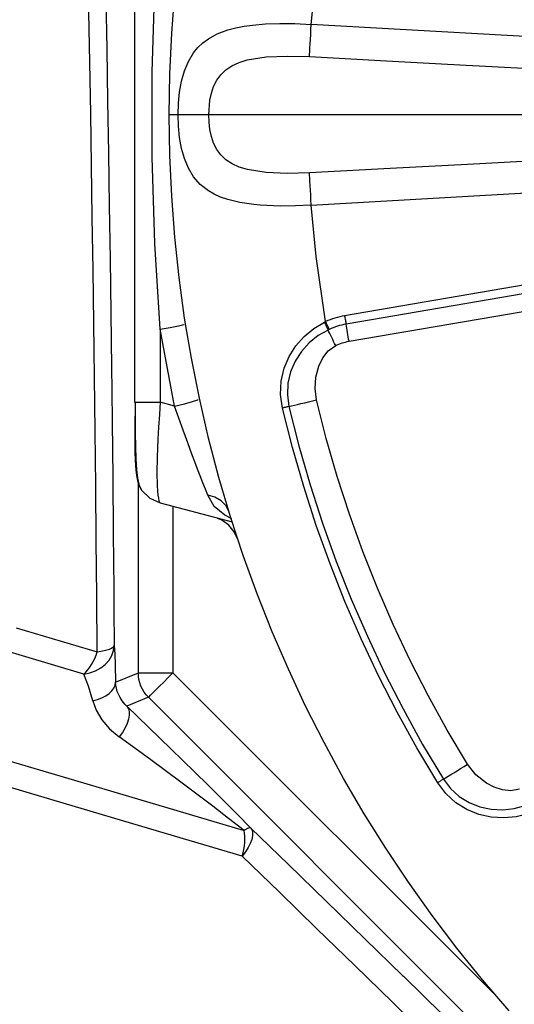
# Model space of a CAD drawing. Header units: millimetres. Extents: x 196 to 1773810, y -221320 to 153872.
# Tile 214 of 256: x 1163512 to 1163654, y -195760 to -195476. Entities that reach past the tile are written whole.
import ezdxf

# ---------------------------------------------------------------- set-up
doc = ezdxf.new("R2010")
doc.units = ezdxf.units.MM
doc.linetypes.add('CENTER', pattern=[50.8, 31.75, -6.35, 6.35, -6.35])
doc.layers.get('Defpoints').update_dxf_attribs({"lineweight": 18})
doc.layers.add('00_Основной', color=163, linetype='Continuous', lineweight=40)
doc.layers.add('ТМ-размеры', color=25, linetype='Continuous', lineweight=20)
doc.styles.add('SFINKS', font='SFINKS.shx', dxfattribs={"width": 0.7, "oblique": 15})
doc.dimstyles.new('кира-50', dxfattribs={"dimtxt": 150, "dimasz": 40, "dimexe": 15, "dimexo": 0, "dimgap": 20, "dimtad": 1, "dimdec": 0, "dimrnd": 5, "dimdsep": 46, "dimtxsty": 'SFINKS', "dimblk1": 'OBLIQUE', "dimblk2": 'OBLIQUE', "dimsah": 1, "dimcen": 2.5, "dimclrd": 252, "dimclre": 252, "dimclrt": 252, "dimadec": 0, "dimazin": 0, "dimtfac": 1, "dimtdec": 0, "dimtofl": 0, "dimtmove": 0, "dimatfit": 3, "dimldrblk": 'OBLIQUE', "dimfxl": 15, "dimtfill": 1, "dimtolj": 1, "dimtzin": 0, "dimlwd": 20, "dimlwe": 20, "dimarcsym": 0})

# ---------------------------------------------------------------- blocks, each defined once
blk = doc.blocks.new('_Oblique')
at = {"color": 0, "linetype": 'ByBlock', "lineweight": -2}
blk.add_line((-0.5, -0.5), (0.5, 0.5), dxfattribs=at)
blk = doc.blocks.new('*D60')
at = {"layer": 'Defpoints', "color": 0, "linetype": 'ByBlock', "lineweight": 50, "transparency": 16777216}
for p in [(1164814.67, -194508.84), (1163074.58, -195856.77), (1164814.67, -195857.67)]:
    blk.add_point(p, dxfattribs=at)
at = {"layer": 'ТМ-размеры', "color": 252, "linetype": 'ByBlock', "lineweight": 20, "transparency": 16777216}
for p, q in [((1163074.58, -195856.77), (1163074.58, -194493.84)), ((1164814.67, -195857.67), (1164814.67, -194493.84)), ((1163074.58, -194508.84), (1164814.67, -194508.84))]:
    blk.add_line(p, q, dxfattribs=at)
at = {"layer": 'ТМ-размеры', "color": 252, "linetype": 'ByBlock', "lineweight": 20, "transparency": 16777216, "xscale": 40, "yscale": 40, "zscale": 40, "rotation": 180}
blk.add_blockref('_Oblique', (1163074.58, -194508.84), dxfattribs=at)
at = {"layer": 'ТМ-размеры', "color": 252, "linetype": 'ByBlock', "lineweight": 20, "transparency": 16777216, "xscale": 40, "yscale": 40, "zscale": 40}
blk.add_blockref('_Oblique', (1164814.67, -194508.84), dxfattribs=at)
at = {"layer": 'ТМ-размеры', "color": 252, "linetype": 'ByBlock', "transparency": 16777216, "insert": (1163944.63, -194413.84), "char_height": 150, "attachment_point": 5, "style": 'SFINKS', "bg_fill": 3, "box_fill_scale": 1.1, "bg_fill_color": 256, "bg_fill_true_color": 13158600, "bg_fill_transparency": 0}
blk.add_mtext('\\A1;1740', dxfattribs=at)

msp = doc.modelspace()

# ---------------------------------------------------------------- linework, layer by layer
at = {"color": 252, "linetype": 'CENTER', "lineweight": 25, "ltscale": 10}
msp.add_line((1164334.67, -195503.25, 0.2), (1163554.68, -195503.25, 0.2), dxfattribs=at)
at = {"layer": '00_Основной', "color": 252, "lineweight": 25, "ltscale": 10}
for p, q in [((1163544.67, -195420.25, 0.2), (1163544.67, -195586.27, 0.2)), ((1163783.43, -195530.76, 0.2), (1163605.28, -195561.26, 0.2)), ((1163783.86, -195533.21, 0.2), (1163605.71, -195563.73, 0.2)), ((1163606.55, -195568.64, 0.2), (1163784.7, -195538.14, 0.2)), ((1163556.2, -195587.37, 0.2), (1163552.08, -195565.19, 0.2)), ((1163552.08, -195565.19, 0.2), (1163552.08, -195586.27, 0.2)), ((1163559.32, -195563.66, 0.2), (1163559.38, -195563.63, 0.2)), ((1163563.34, -195585.3, 0.2), (1163563.4, -195585.27, 0.2)), ((1163544.67, -195586.27, 0.2), (1163544.93, -195586.27, 0.2)), ((1163556.2, -195587.37, 0.2), (1163552.08, -195586.27, 0.2)), ((1163545.76, -195664.36, 0.2), (1163545.76, -195609.65, 0.2)), ((1163552.08, -195615.24, 0.2), (1163572.81, -195620.8, 0.2)), ((1163555.75, -195616.22, 0.2), (1163555.75, -195664.36, 0.2)), ((1163571.82, -195617.62, 0.2), (1163571.4, -195616.79, 0.2)), ((1163538.72, -195645.66, 0.2), (1163538.8, -195656.47, 0.2)), ((1163539.19, -195667.07, 0.2), (1163545.76, -195664.36, 0.2)), ((1163555.75, -195664.36, 0.2), (1163649.18, -195757.79, 0.2)), ((1163548.68, -195671.42, 0.2), (1163542.44, -195674.01, 0.2)), ((1163776.51, -195899.25, 0.2), (1163548.68, -195671.42, 0.2))]:
    msp.add_line(p, q, dxfattribs=at)
at = {"layer": '00_Основной', "color": 252, "lineweight": 25, "ltscale": 10, "elevation": 0.2}
for points in [[(1163552.08, -195565.19), (1163550.54, -195540.39), (1163549.77, -195515.5), (1163549.77, -195490.96), (1163550.54, -195466.13), (1163552.08, -195441.32)], [(1163595.64, -195477.16), (1163597.58, -195458.28), (1163599.81, -195443.55)], [(1163554.68, -195503.25), (1163554.85, -195491.48), (1163555.38, -195479.72), (1163556.28, -195467.96)], [(1163536.36, -195469.62), (1163536.63, -195484.33), (1163536.9, -195499.23), (1163537.16, -195514.3), (1163537.38, -195529.56), (1163537.6, -195544.95), (1163537.82, -195560.5), (1163538.02, -195576.21), (1163538.1, -195582.74)], [(1163533.88, -195658.25), (1163533.75, -195642.19), (1163533.61, -195626.22), (1163533.46, -195610.36), (1163533.29, -195594.61), (1163533.1, -195578.97), (1163532.91, -195563.46), (1163532.7, -195548.1), (1163532.48, -195532.88), (1163532.24, -195517.83), (1163532, -195502.94), (1163531.73, -195488.22), (1163531.47, -195473.69)], [(1163557.22, -195503.25), (1163557.33, -195499.96), (1163557.64, -195496.73), (1163558.21, -195493.59), (1163559.04, -195490.62), (1163560.2, -195487.84), (1163561.69, -195485.37), (1163562.91, -195483.89), (1163564.32, -195482.54), (1163565.96, -195481.32), (1163568.54, -195479.91), (1163571.58, -195478.77), (1163573.88, -195478.16), (1163576.34, -195477.7), (1163578.67, -195477.37), (1163582.44, -195477.05), (1163586.54, -195476.91), (1163590.96, -195476.95), (1163595.64, -195477.16)], [(1163595.12, -195486.49), (1163595.16, -195485.85), (1163595.21, -195485.01), (1163595.26, -195483.99), (1163595.34, -195482.82), (1163595.4, -195481.52), (1163595.49, -195480.12), (1163595.56, -195478.66), (1163595.64, -195477.16)], [(1163790.46, -195488.6), (1163681.37, -195482.04), (1163595.64, -195477.16)], [(1163595.12, -195520.03), (1163588.74, -195520.2), (1163582.66, -195519.93), (1163577.24, -195519.08), (1163574.89, -195518.36), (1163572.81, -195517.42), (1163571.05, -195516.25), (1163569.55, -195514.84), (1163568.41, -195513.27), (1163567.49, -195511.44), (1163566.86, -195509.56), (1163566.39, -195507.48), (1163566.15, -195505.42), (1163566.07, -195503.28), (1163566.39, -195499.06), (1163566.84, -195496.99), (1163567.48, -195495.12), (1163568.38, -195493.29), (1163569.52, -195491.72), (1163571.01, -195490.3), (1163572.74, -195489.13), (1163574.83, -195488.17), (1163577.19, -195487.45), (1163582.62, -195486.57), (1163588.72, -195486.32), (1163595.12, -195486.49)], [(1163595.12, -195486.49), (1163617.32, -195487.67), (1163638.56, -195488.82), (1163658.81, -195489.9), (1163670.31, -195490.51), (1163681.46, -195491.1), (1163692.26, -195491.68), (1163704.86, -195492.36), (1163719.37, -195493.14), (1163733.3, -195493.87), (1163747.52, -195494.63), (1163762.38, -195495.41), (1163776.52, -195496.16), (1163789.94, -195496.86)], [(1163557.22, -195503.25), (1163556.63, -195503.25), (1163556.12, -195503.25), (1163555.68, -195503.25), (1163555.32, -195503.25), (1163555.03, -195503.25), (1163554.83, -195503.25), (1163554.72, -195503.25), (1163554.68, -195503.25)], [(1163652.75, -195761.88), (1163645.08, -195752.94), (1163637.68, -195743.78), (1163630.56, -195734.39), (1163623.71, -195724.8), (1163617.16, -195715), (1163610.93, -195705.01), (1163604.99, -195694.85), (1163599.34, -195684.5), (1163594.04, -195673.98), (1163589.04, -195663.32), (1163584.37, -195652.5), (1163580.02, -195641.56), (1163576.02, -195630.48), (1163572.33, -195619.29), (1163569, -195607.98), (1163566.01, -195596.58), (1163563.36, -195585.11), (1163561.06, -195573.55), (1163559.11, -195561.94), (1163557.52, -195550.27), (1163556.28, -195538.56), (1163555.38, -195526.8), (1163554.85, -195515.04), (1163554.68, -195503.25)], [(1163595.64, -195529.34), (1163591.12, -195529.56), (1163586.82, -195529.6), (1163584.76, -195529.56), (1163582.79, -195529.47), (1163580.88, -195529.34), (1163579.05, -195529.18), (1163575.06, -195528.6), (1163571.55, -195527.74), (1163569.51, -195527.02), (1163567.66, -195526.18), (1163566.01, -195525.22), (1163563.63, -195523.36), (1163561.72, -195521.19), (1163560.21, -195518.7), (1163559.06, -195515.92), (1163558.22, -195512.96), (1163557.66, -195509.82), (1163557.33, -195506.57), (1163557.22, -195503.25)], [(1163789.94, -195509.66), (1163775.56, -195510.41), (1163760.38, -195511.21), (1163744.36, -195512.06), (1163729.5, -195512.85), (1163717.72, -195513.47), (1163705.5, -195514.12), (1163692.87, -195514.79), (1163682.02, -195515.37), (1163661.91, -195516.45), (1163640.72, -195517.59), (1163618.46, -195518.78), (1163595.12, -195520.03)], [(1163595.64, -195529.34), (1163595.56, -195527.85), (1163595.49, -195526.38), (1163595.4, -195524.98), (1163595.34, -195523.68), (1163595.26, -195522.52), (1163595.21, -195521.5), (1163595.16, -195520.66), (1163595.12, -195520.03)], [(1163595.64, -195529.34), (1163704.75, -195523.11), (1163790.46, -195517.9)], [(1163599.81, -195562.97), (1163597.08, -195544.19), (1163595.64, -195529.34)], [(1163587.33, -195587.92), (1163586.78, -195584.02), (1163586.95, -195580.14), (1163587.8, -195576.45), (1163589.25, -195573.02), (1163591.21, -195569.94), (1163593.64, -195567.25), (1163596.41, -195564.98), (1163599.47, -195563.14)], [(1163599.47, -195563.14), (1163599.65, -195563.04), (1163599.81, -195562.97)], [(1163599.47, -195563.14), (1163599.61, -195563.44), (1163599.73, -195563.73), (1163599.88, -195564.02), (1163600, -195564.31), (1163600.15, -195564.59), (1163600.27, -195564.86), (1163600.4, -195565.13), (1163600.51, -195565.4)], [(1163605.28, -195561.26), (1163604.57, -195561.4), (1163603.87, -195561.56), (1163603.18, -195561.74), (1163602.49, -195561.94), (1163601.81, -195562.17), (1163601.13, -195562.41), (1163600.47, -195562.68), (1163599.81, -195562.97)], [(1163600.85, -195565.23), (1163600.74, -195564.98), (1163600.61, -195564.71), (1163600.48, -195564.42), (1163600.34, -195564.14), (1163600.22, -195563.86), (1163600.07, -195563.56), (1163599.95, -195563.27), (1163599.81, -195562.97)], [(1163605.28, -195561.26), (1163605.34, -195561.59), (1163605.39, -195561.91), (1163605.45, -195562.22), (1163605.49, -195562.55), (1163605.55, -195562.84), (1163605.61, -195563.16), (1163605.65, -195563.45), (1163605.71, -195563.73)], [(1163552.08, -195565.19), (1163554.95, -195564.69), (1163557.36, -195564.21), (1163558.9, -195563.84), (1163559, -195563.8)], [(1163600.51, -195565.4), (1163597.66, -195567.02), (1163595.07, -195569.11), (1163592.85, -195571.56), (1163591.03, -195574.37), (1163589.7, -195577.46), (1163588.93, -195580.74), (1163588.76, -195584.11), (1163589.22, -195587.47)], [(1163600.85, -195565.23), (1163600.67, -195565.33), (1163600.51, -195565.4)], [(1163602.7, -195569.88), (1163602.4, -195569.29), (1163602.12, -195568.71), (1163601.84, -195568.13), (1163601.57, -195567.56), (1163601.29, -195566.99), (1163601.02, -195566.44), (1163600.77, -195565.9), (1163600.51, -195565.4)], [(1163605.71, -195563.73), (1163605.08, -195563.84), (1163604.46, -195563.99), (1163603.84, -195564.14), (1163603.24, -195564.32), (1163602.63, -195564.52), (1163602.02, -195564.74), (1163601.43, -195564.98), (1163600.85, -195565.23)], [(1163606.55, -195568.64), (1163606.44, -195568.01), (1163606.33, -195567.36), (1163606.21, -195566.72), (1163606.12, -195566.1), (1163606, -195565.48), (1163605.9, -195564.88), (1163605.8, -195564.3), (1163605.71, -195563.73)], [(1163602.7, -195569.88), (1163603.15, -195569.67), (1163603.62, -195569.48), (1163604.1, -195569.29), (1163604.57, -195569.12), (1163605.05, -195568.98), (1163605.55, -195568.86), (1163606.04, -195568.74), (1163606.55, -195568.64)], [(1163597.19, -195585.58), (1163596.76, -195582.3), (1163596.98, -195579), (1163597.85, -195575.81), (1163598.99, -195573.46), (1163600.58, -195571.4), (1163602.7, -195569.88)], [(1163538.1, -195582.74), (1163538.2, -195592.02), (1163538.37, -195607.97), (1163538.54, -195624.04), (1163538.68, -195640.2), (1163538.72, -195645.66)], [(1163556.2, -195587.37), (1163559.04, -195586.69), (1163561.42, -195586.04), (1163562.94, -195585.55), (1163563.05, -195585.48)], [(1163589.22, -195587.47), (1163589.94, -195587.3), (1163590.78, -195587.1), (1163591.69, -195586.89), (1163592.69, -195586.65), (1163593.77, -195586.4), (1163594.88, -195586.13), (1163596.02, -195585.86), (1163597.19, -195585.58)], [(1163640.76, -195690.75), (1163634.92, -195680.92), (1163629.38, -195670.92), (1163624.18, -195660.75), (1163619.3, -195650.4), (1163614.75, -195639.92), (1163610.55, -195629.28), (1163606.69, -195618.53), (1163603.17, -195607.65), (1163600, -195596.67), (1163597.19, -195585.58)], [(1163544.8, -195586.27), (1163544.8, -195588.96), (1163544.79, -195591.39), (1163544.79, -195595.46), (1163544.79, -195597.57), (1163544.79, -195599.25), (1163544.79, -195600.6), (1163544.84, -195602.98), (1163545.04, -195605.83), (1163545.22, -195607.35), (1163545.51, -195608.84), (1163545.93, -195610.24), (1163546.57, -195611.43)], [(1163544.8, -195586.27), (1163544.8, -195590.86), (1163544.83, -195595.13), (1163544.9, -195599.05), (1163545.01, -195602.57), (1163545.21, -195605.63), (1163545.54, -195608.19), (1163546.03, -195610.24), (1163546.81, -195611.74)], [(1163544.93, -195586.27), (1163545.21, -195586.27), (1163546.75, -195586.27), (1163549.12, -195586.27), (1163552.08, -195586.27)], [(1163552.08, -195586.27), (1163551.83, -195589.78), (1163551.59, -195593.41), (1163551.39, -195596.92), (1163551.2, -195602.13), (1163551.14, -195606.62), (1163551.2, -195610.28), (1163551.28, -195611.8), (1163551.39, -195613.04), (1163551.53, -195613.97), (1163551.7, -195614.66), (1163551.89, -195615.07), (1163552.08, -195615.24)], [(1163565.77, -195613.08), (1163565.12, -195611.38), (1163564.41, -195609.52), (1163563.64, -195607.53), (1163562.86, -195605.52), (1163562.06, -195603.41), (1163561.23, -195601.2), (1163560.01, -195597.95), (1163558.69, -195594.35), (1163557.45, -195590.87), (1163556.2, -195587.37)], [(1163589.22, -195587.47), (1163589.04, -195587.51), (1163588.83, -195587.57), (1163588.62, -195587.61), (1163588.38, -195587.66), (1163588.14, -195587.72), (1163587.88, -195587.79), (1163587.61, -195587.85), (1163587.33, -195587.92)], [(1163632.14, -195696.07), (1163626.12, -195685.96), (1163620.44, -195675.68), (1163615.09, -195665.2), (1163610.07, -195654.58), (1163605.39, -195643.78), (1163601.08, -195632.86), (1163597.1, -195621.8), (1163593.48, -195610.61), (1163590.23, -195599.31), (1163587.33, -195587.92)], [(1163589.22, -195587.47), (1163592.1, -195598.8), (1163595.34, -195610.04), (1163598.93, -195621.16), (1163602.88, -195632.17), (1163607.19, -195643.05), (1163611.84, -195653.78), (1163616.82, -195664.36), (1163622.14, -195674.77), (1163627.8, -195685), (1163633.79, -195695.05)], [(1163546.81, -195611.74), (1163549.12, -195613.9), (1163552.08, -195615.24)], [(1163571.4, -195616.79), (1163571.02, -195616.03), (1163569.68, -195614.66), (1163567.86, -195613.64), (1163565.77, -195613.08)], [(1163572.69, -195619.87), (1163570.68, -195618.85), (1163567.68, -195616.3), (1163565.77, -195613.08)], [(1163574.46, -195625.91), (1163573.4, -195623.68), (1163571.84, -195621.77), (1163569.85, -195620.32), (1163568.71, -195619.85)], [(1163510.51, -195651.34), (1163533.88, -195658.25)], [(1163530.06, -195664.7), (1163503.88, -195656.95)], [(1163530.06, -195664.7), (1163531.79, -195664.36), (1163533.44, -195663.77), (1163534.94, -195662.93), (1163536.23, -195661.9), (1163537.31, -195660.7), (1163538.11, -195659.36), (1163538.61, -195657.94), (1163538.8, -195656.47)], [(1163533.88, -195658.25), (1163534.92, -195658.09), (1163535.87, -195657.91), (1163536.7, -195657.71), (1163537.41, -195657.49), (1163537.97, -195657.25), (1163538.41, -195656.99), (1163538.68, -195656.72), (1163538.8, -195656.47)], [(1163538.8, -195656.47), (1163538.93, -195659.01), (1163539.04, -195661.9), (1163539.19, -195667.07)], [(1163530.06, -195664.7), (1163530.64, -195664.12), (1163531.2, -195663.47), (1163531.75, -195662.74), (1163532.26, -195661.93), (1163532.74, -195661.08), (1163533.16, -195660.18), (1163533.54, -195659.24), (1163533.88, -195658.25)], [(1163532.61, -195672.46), (1163531.37, -195668.21), (1163530.06, -195664.7)], [(1163545.76, -195664.36), (1163546.02, -195664.36), (1163546.62, -195664.36), (1163547.57, -195664.36), (1163548.81, -195664.36), (1163550.3, -195664.36), (1163552.01, -195664.36), (1163553.85, -195664.36), (1163555.75, -195664.36)], [(1163548.68, -195671.42), (1163548.03, -195670.7), (1163547.44, -195669.9), (1163546.95, -195669.06), (1163546.52, -195668.18), (1163546.18, -195667.25), (1163545.94, -195666.31), (1163545.8, -195665.33), (1163545.76, -195664.36)], [(1163548.68, -195671.42), (1163548.87, -195671.24), (1163549.29, -195670.81), (1163549.97, -195670.14), (1163550.84, -195669.27), (1163551.9, -195668.21), (1163553.1, -195667), (1163554.4, -195665.7), (1163555.75, -195664.36)], [(1163532.61, -195672.46), (1163533.96, -195672.08), (1163535.22, -195671.58), (1163536.34, -195671), (1163537.3, -195670.33), (1163538.08, -195669.58), (1163538.66, -195668.78), (1163539.03, -195667.93), (1163539.19, -195667.07)], [(1163542.44, -195674.01), (1163541.87, -195673.43), (1163541.09, -195672.47), (1163540.47, -195671.5), (1163540.08, -195670.74), (1163539.68, -195669.72), (1163539.43, -195668.78), (1163539.27, -195667.89), (1163539.19, -195667.07)], [(1163532.61, -195672.46), (1163533.6, -195675.17), (1163535.22, -195677.9), (1163537.44, -195680.49), (1163540.22, -195682.83)], [(1163542.44, -195674.01), (1163542.87, -195674.7), (1163543.1, -195675.56), (1163543.11, -195676.58), (1163542.91, -195677.71), (1163542.52, -195678.94), (1163541.92, -195680.22), (1163541.15, -195681.53), (1163540.22, -195682.83)], [(1163542.44, -195674.01), (1163548.71, -195680.06), (1163555.2, -195686.36), (1163561.92, -195692.93), (1163565.97, -195696.91), (1163570.06, -195700.96), (1163574.17, -195705.06), (1163578.24, -195709.16)], [(1163576.27, -195709.87), (1163571.82, -195706.35), (1163567.27, -195702.84), (1163562.65, -195699.33), (1163558.05, -195695.88), (1163549.01, -195689.2), (1163540.22, -195682.83)], [(1163501.21, -195687.64), (1163525.67, -195694.88), (1163550.69, -195702.29), (1163576.27, -195709.87)], [(1163633.79, -195695.05), (1163634.42, -195694.66), (1163635.14, -195694.22), (1163635.95, -195693.71), (1163636.82, -195693.17), (1163637.75, -195692.6), (1163638.74, -195692), (1163639.74, -195691.38), (1163640.76, -195690.75)], [(1163655.74, -195697.96), (1163653.29, -195698.38), (1163650.8, -195698.11), (1163648.45, -195697.34), (1163646.25, -195696.19), (1163643.17, -195693.8), (1163640.76, -195690.75)], [(1163575.73, -195717.29), (1163549.38, -195709.49), (1163524.03, -195701.98), (1163499.72, -195694.78)], [(1163633.79, -195695.05), (1163633.62, -195695.15), (1163633.45, -195695.26), (1163633.25, -195695.38), (1163633.05, -195695.5), (1163632.84, -195695.64), (1163632.62, -195695.77), (1163632.38, -195695.92), (1163632.14, -195696.07)], [(1163658.23, -195705.01), (1163654.77, -195705.89), (1163651.2, -195706.23), (1163647.56, -195706.03), (1163644.03, -195705.25), (1163640.52, -195703.83), (1163637.36, -195701.84), (1163634.48, -195699.18), (1163632.14, -195696.07)], [(1163633.79, -195695.05), (1163635.83, -195697.76), (1163638.34, -195700.02), (1163641.21, -195701.78), (1163644.33, -195703.02), (1163647.59, -195703.73), (1163650.9, -195703.9), (1163654.2, -195703.54), (1163657.38, -195702.68)], [(1163578.24, -195709.16), (1163578.58, -195709.76), (1163578.74, -195710.53), (1163578.7, -195711.43), (1163578.46, -195712.48), (1163578.02, -195713.61), (1163577.41, -195714.81), (1163576.65, -195716.05), (1163575.73, -195717.29)], [(1163575.73, -195717.29), (1163575.99, -195716.29), (1163576.2, -195715.3), (1163576.36, -195714.3), (1163576.44, -195713.34), (1163576.48, -195712.39), (1163576.47, -195711.5), (1163576.4, -195710.66), (1163576.27, -195709.87)], [(1163578.24, -195709.16), (1163578.13, -195709.12), (1163577.96, -195709.1), (1163577.77, -195709.13), (1163577.54, -195709.2), (1163577.27, -195709.32), (1163576.96, -195709.46), (1163576.62, -195709.64), (1163576.27, -195709.87)], [(1163578.24, -195709.16), (1163589.12, -195719.7), (1163600.09, -195730.36), (1163611.14, -195741.11), (1163621.98, -195751.68)], [(1163663.87, -195803.26), (1163652.61, -195792.22), (1163641.41, -195781.24), (1163630.27, -195770.36), (1163619.21, -195759.55), (1163608.22, -195748.84), (1163597.31, -195738.23), (1163586.47, -195727.7), (1163575.73, -195717.29)], [(1163621.98, -195751.68), (1163622.26, -195751.95), (1163633.46, -195762.88), (1163644.74, -195773.9), (1163645.77, -195774.92)]]:
    msp.add_lwpolyline(points, dxfattribs=at)

# ---------------------------------------------------------------- next in the draw order: dimensions: what is measured, and where the dimension line sits
at = {"layer": 'ТМ-размеры', "color": 3, "linetype": 'ByBlock'}
dim = msp.add_linear_dim(base=(1164814.67, -194508.84, 0.2), p1=(1163074.58, -195856.77, 0.2), p2=(1164814.67, -195857.67, 0.2), dimstyle='кира-50', dxfattribs=at)
dim.commit()
dim.dimension.update_dxf_attribs({"geometry": '*D60', "text_midpoint": (1163944.63, -194508.84, 0.2), "dimtype": 160})

doc.saveas('drawing.dxf')
